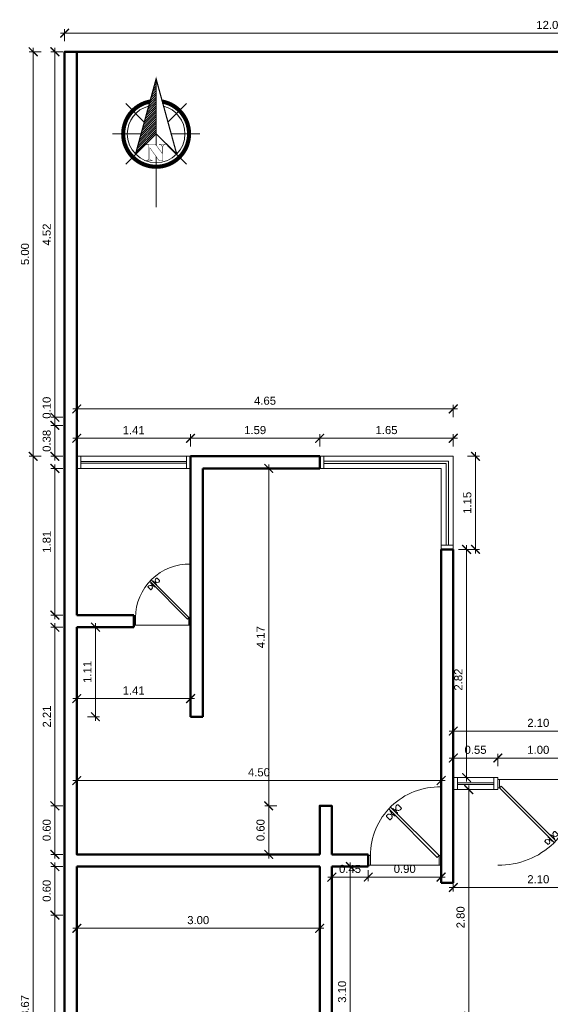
# Model space of a CAD drawing. Header units: metres. Extents: x -0.6 to 12.6, y -0.1 to 33.4.
# Tile 4 of 5: x -0.6 to 6, y 21.2 to 33.4. Entities that reach past the tile are written whole.
import ezdxf

# ---------------------------------------------------------------- set-up
doc = ezdxf.new("R2010")
doc.units = ezdxf.units.M
for name, color, linetype, lineweight in [('Cotas', 7, 'Continuous', 0), ('muro cortado', 7, 'Continuous', 50), ('puer', 7, 'Continuous', 5), ('ventanas', 7, 'Continuous', 9)]:
    doc.layers.add(name, color=color, linetype=linetype, lineweight=lineweight)
doc.styles.get("Standard").update_dxf_attribs({"font": 'arial.ttf'})
doc.dimstyles.new('Interior', dxfattribs={"dimtxt": 0.1, "dimasz": 0.108, "dimexe": 0.05, "dimexo": 0.06, "dimgap": 0.05, "dimtad": 1, "dimzin": 1, "dimdsep": 46, "dimtxsty": 'Standard', "dimblk": 'ARCHTICK', "dimcen": -0.09, "dimdle": 0.05, "dimclrd": 256, "dimclre": 256, "dimclrt": 256, "dimaunit": 1, "dimazin": 0, "dimtm": 1e-09, "dimtfac": 1, "dimtmove": 0, "dimatfit": 2, "dimldrblk": 'ARCHTICK', "dimfxl": 1, "dimfxlon": 1, "dimtolj": 1, "dimlwd": -1, "dimlwe": -1, "dimarcsym": 0})

# ---------------------------------------------------------------- blocks, each defined once
blk = doc.blocks.new('p9')
for p, q in [((0.61, -0.627), (0.619, -0.637)), ((0.573, -0.665), (0.582, -0.674))]:
    blk.add_line(p, q)
for points in [[(0, 0), (0.02, 0), (0.02, -0.093), (0, -0.093)], [(0.88, 0), (0.9, 0), (0.9, -0.093), (0.88, -0.093)]]:
    blk.add_lwpolyline(points, close=True)
for points in [[(0.02, 0), (0.88, 0)], [(0.628, -0.701), (0.02, -0.093), (0.038, -0.076), (0.646, -0.684)]]:
    blk.add_lwpolyline(points)
for points in [[(0.563, -0.636), (0.562, -0.637, 0.414214), (0.562, -0.645), (0.573, -0.655, -0.414214), (0.573, -0.665), (0.567, -0.671, -0.353366), (0.56, -0.672, 0.353366), (0.535, -0.674), (0.525, -0.684, 0.414214), (0.525, -0.693), (0.554, -0.721, 0.414214), (0.563, -0.721), (0.573, -0.712, 0.353366), (0.575, -0.687, -0.353366), (0.576, -0.68), (0.582, -0.674, -0.414214), (0.591, -0.674), (0.602, -0.685, 0.414214), (0.609, -0.685), (0.61, -0.684)], [(0.581, -0.619), (0.582, -0.618, -0.414214), (0.589, -0.618), (0.6, -0.628, 0.414214), (0.609, -0.628), (0.615, -0.622, 0.353366), (0.616, -0.616, -0.353366), (0.619, -0.591), (0.628, -0.581, -0.414214), (0.637, -0.581), (0.666, -0.609, -0.414214), (0.666, -0.619), (0.656, -0.628, -0.353366), (0.631, -0.631, 0.353366), (0.625, -0.632), (0.619, -0.638, 0.414214), (0.619, -0.647), (0.629, -0.657, -0.414214), (0.629, -0.665), (0.628, -0.666)]]:
    blk.add_lwpolyline(points, format="xyb")
blk.add_arc((0.02, -0.093), 0.86, 268.6934, 359.9895)
blk = doc.blocks.new('p7')
for p, q in [((-0.5602, -0.1797), (-0.5602, -0.193)), ((-0.5085, -0.1797), (-0.5085, -0.193))]:
    blk.add_line(p, q)
for points in [[(-0.495, 0.495), (-0.4808, 0.4808), (-0.5468, 0.4148), (-0.561, 0.429)], [(-0.0141, 0.0141), (0, 0), (-0.066, -0.066), (-0.0801, -0.0519)]]:
    blk.add_lwpolyline(points, close=True)
for points in [[(-0.4808, 0.4808), (-0.0141, 0.0141)], [(-0.5468, -0.2452), (-0.5468, 0.4148), (-0.5218, 0.4148), (-0.5218, -0.2447)]]:
    blk.add_lwpolyline(points)
for points in [[(-0.5468, -0.153), (-0.5482, -0.153, 0.414214), (-0.5535, -0.1584), (-0.5535, -0.173, -0.414214), (-0.5602, -0.1797), (-0.5687, -0.1797, -0.353366), (-0.5739, -0.1755, 0.353366), (-0.5935, -0.1597), (-0.6068, -0.1597, 0.414214), (-0.6135, -0.1664), (-0.6135, -0.2064, 0.414214), (-0.6068, -0.213), (-0.5935, -0.213, 0.353366), (-0.5739, -0.1972, -0.353366), (-0.5687, -0.193), (-0.5602, -0.193, -0.414214), (-0.5535, -0.1997), (-0.5535, -0.2144, 0.414214), (-0.5482, -0.2197), (-0.5468, -0.2197)], [(-0.5218, -0.153), (-0.5205, -0.153, -0.414214), (-0.5152, -0.1584), (-0.5152, -0.173, 0.414214), (-0.5085, -0.1797), (-0.4999, -0.1797, 0.353366), (-0.4947, -0.1755, -0.353366), (-0.4752, -0.1597), (-0.4618, -0.1597, -0.414214), (-0.4552, -0.1664), (-0.4552, -0.2064, -0.414214), (-0.4618, -0.213), (-0.4752, -0.213, -0.353366), (-0.4947, -0.1972, 0.353366), (-0.4999, -0.193), (-0.5085, -0.193, 0.414214), (-0.5152, -0.1997), (-0.5152, -0.2144, -0.414214), (-0.5205, -0.2197), (-0.5218, -0.2197)]]:
    blk.add_lwpolyline(points, format="xyb")
blk.add_arc((-0.547, 0.4153), 0.6605, 223.30748, 314.98233)
blk = doc.blocks.new('_ArchTick')
at = {"color": 0, "linetype": 'ByBlock', "const_width": 0.15}
blk.add_lwpolyline([(-0.5, -0.5), (0.5, 0.5)], dxfattribs=at)
blk = doc.blocks.new('*D294')
at = {"layer": 'Cotas', "transparency": 16777216}
for p, q in [((-0.02, 22.33), (-0.17, 22.33)), ((-0.12, 18.884), (-0.12, 22.38)), ((-0.02, 18.934), (-0.17, 18.934))]:
    blk.add_line(p, q, dxfattribs=at)
at = {"layer": 'Cotas', "transparency": 16777216, "xscale": 0.1079999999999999, "yscale": 0.1079999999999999, "zscale": 0.1079999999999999}
for p, rotation in [((-0.12, 22.33), 90), ((-0.12, 18.934), 270)]:
    blk.add_blockref('_ArchTick', p, dxfattribs=dict(at, rotation=rotation))
at = {"layer": 'Cotas', "transparency": 16777216, "insert": (-0.221, 20.632), "char_height": 0.1, "attachment_point": 5, "rotation": 90}
blk.add_mtext('\\A1;3.40', dxfattribs=at)
blk = doc.blocks.new('*D295')
at = {"layer": 'Cotas', "transparency": 16777216}
for p, q in [((-0.02, 22.93), (-0.17, 22.93)), ((-0.12, 22.28), (-0.12, 22.98)), ((-0.02, 22.33), (-0.17, 22.33))]:
    blk.add_line(p, q, dxfattribs=at)
at = {"layer": 'Cotas', "transparency": 16777216, "xscale": 0.1079999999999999, "yscale": 0.1079999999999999, "zscale": 0.1079999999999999}
for p, rotation in [((-0.12, 22.93), 90), ((-0.12, 22.33), 270)]:
    blk.add_blockref('_ArchTick', p, dxfattribs=dict(at, rotation=rotation))
at = {"layer": 'Cotas', "transparency": 16777216, "insert": (-0.221, 22.63), "char_height": 0.1, "attachment_point": 5, "rotation": 90}
blk.add_mtext('\\A1;0.60', dxfattribs=at)
blk = doc.blocks.new('*D296')
at = {"layer": 'Cotas', "transparency": 16777216}
for p, q in [((-0.02, 23.68), (-0.17, 23.68)), ((-0.12, 23.03), (-0.12, 23.73)), ((-0.02, 23.08), (-0.17, 23.08))]:
    blk.add_line(p, q, dxfattribs=at)
at = {"layer": 'Cotas', "transparency": 16777216, "xscale": 0.1079999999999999, "yscale": 0.1079999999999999, "zscale": 0.1079999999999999}
for p, rotation in [((-0.12, 23.68), 90), ((-0.12, 23.08), 270)]:
    blk.add_blockref('_ArchTick', p, dxfattribs=dict(at, rotation=rotation))
at = {"layer": 'Cotas', "transparency": 16777216, "insert": (-0.221, 23.38), "char_height": 0.1, "attachment_point": 5, "rotation": 90}
blk.add_mtext('\\A1;0.60', dxfattribs=at)
blk = doc.blocks.new('*D297')
at = {"layer": 'Cotas', "transparency": 16777216}
for p, q in [((-0.12, 23.63), (-0.12, 25.938)), ((-0.02, 25.888), (-0.17, 25.888)), ((-0.02, 23.68), (-0.17, 23.68))]:
    blk.add_line(p, q, dxfattribs=at)
at = {"layer": 'Cotas', "transparency": 16777216, "xscale": 0.1079999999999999, "yscale": 0.1079999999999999, "zscale": 0.1079999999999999}
for p, rotation in [((-0.12, 25.888), 90), ((-0.12, 23.68), 270)]:
    blk.add_blockref('_ArchTick', p, dxfattribs=dict(at, rotation=rotation))
at = {"layer": 'Cotas', "transparency": 16777216, "insert": (-0.22, 24.784), "char_height": 0.1, "attachment_point": 5, "rotation": 90}
blk.add_mtext('\\A1;2.21', dxfattribs=at)
blk = doc.blocks.new('*D298')
at = {"layer": 'Cotas', "transparency": 16777216}
for p, q in [((-0.12, 25.988), (-0.12, 27.9)), ((-0.02, 27.85), (-0.17, 27.85)), ((-0.02, 26.038), (-0.17, 26.038))]:
    blk.add_line(p, q, dxfattribs=at)
at = {"layer": 'Cotas', "transparency": 16777216, "xscale": 0.1079999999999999, "yscale": 0.1079999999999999, "zscale": 0.1079999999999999}
for p, rotation in [((-0.12, 27.85), 90), ((-0.12, 26.038), 270)]:
    blk.add_blockref('_ArchTick', p, dxfattribs=dict(at, rotation=rotation))
at = {"layer": 'Cotas', "transparency": 16777216, "insert": (-0.221, 26.944), "char_height": 0.1, "attachment_point": 5, "rotation": 90}
blk.add_mtext('\\A1;1.81', dxfattribs=at)
blk = doc.blocks.new('*D299')
at = {"layer": 'Cotas', "transparency": 16777216}
for p, q in [((-0.02, 28.383), (-0.17, 28.383)), ((-0.12, 27.95), (-0.12, 28.433)), ((-0.02, 28), (-0.17, 28))]:
    blk.add_line(p, q, dxfattribs=at)
at = {"layer": 'Cotas', "transparency": 16777216, "xscale": 0.1079999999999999, "yscale": 0.1079999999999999, "zscale": 0.1079999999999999}
for p, rotation in [((-0.12, 28.383), 90), ((-0.12, 28), 270)]:
    blk.add_blockref('_ArchTick', p, dxfattribs=dict(at, rotation=rotation))
at = {"layer": 'Cotas', "transparency": 16777216, "insert": (-0.221, 28.191), "char_height": 0.1, "attachment_point": 5, "rotation": 90}
blk.add_mtext('\\A1;0.38', dxfattribs=at)
blk = doc.blocks.new('*D300')
at = {"layer": 'Cotas', "transparency": 16777216}
for p, q in [((-0.02, 28.483), (-0.17, 28.483)), ((-0.12, 28.333), (-0.12, 28.533)), ((-0.02, 28.383), (-0.17, 28.383))]:
    blk.add_line(p, q, dxfattribs=at)
at = {"layer": 'Cotas', "transparency": 16777216, "xscale": 0.1079999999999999, "yscale": 0.1079999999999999, "zscale": 0.1079999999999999}
for p, rotation in [((-0.12, 28.483), 90), ((-0.12, 28.383), 270)]:
    blk.add_blockref('_ArchTick', p, dxfattribs=dict(at, rotation=rotation))
at = {"layer": 'Cotas', "transparency": 16777216, "insert": (-0.221, 28.601), "char_height": 0.1, "attachment_point": 5, "rotation": 90}
blk.add_mtext('\\A1;0.10', dxfattribs=at)
blk = doc.blocks.new('*D301')
at = {"layer": 'Cotas', "transparency": 16777216}
for p, q in [((-0.02, 33), (-0.17, 33)), ((-0.12, 28.433), (-0.12, 33.05)), ((-0.02, 28.483), (-0.17, 28.483))]:
    blk.add_line(p, q, dxfattribs=at)
at = {"layer": 'Cotas', "transparency": 16777216, "xscale": 0.1079999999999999, "yscale": 0.1079999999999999, "zscale": 0.1079999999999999}
for p, rotation in [((-0.12, 33), 90), ((-0.12, 28.483), 270)]:
    blk.add_blockref('_ArchTick', p, dxfattribs=dict(at, rotation=rotation))
at = {"layer": 'Cotas', "transparency": 16777216, "insert": (-0.221, 30.741), "char_height": 0.1, "attachment_point": 5, "rotation": 90}
blk.add_mtext('\\A1;4.52', dxfattribs=at)
blk = doc.blocks.new('*D309')
at = {"layer": 'Cotas', "transparency": 16777216}
for p, q in [((5.091, 23.88), (4.941, 23.88)), ((4.991, 21.03), (4.991, 23.93)), ((5.091, 21.08), (4.941, 21.08))]:
    blk.add_line(p, q, dxfattribs=at)
at = {"layer": 'Cotas', "transparency": 16777216, "xscale": 0.1079999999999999, "yscale": 0.1079999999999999, "zscale": 0.1079999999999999}
for p, rotation in [((4.991, 23.88), 90), ((4.991, 21.08), 270)]:
    blk.add_blockref('_ArchTick', p, dxfattribs=dict(at, rotation=rotation))
at = {"layer": 'Cotas', "transparency": 16777216, "insert": (4.89, 22.302), "char_height": 0.1, "attachment_point": 5, "rotation": 90}
blk.add_mtext('\\A1;2.80', dxfattribs=at)
blk = doc.blocks.new('*D336')
at = {"layer": 'Cotas', "transparency": 16777216}
for p, q in [((3.428, 22.93), (3.578, 22.93)), ((3.528, 19.784), (3.528, 22.98)), ((3.428, 19.834), (3.578, 19.834))]:
    blk.add_line(p, q, dxfattribs=at)
at = {"layer": 'Cotas', "transparency": 16777216, "xscale": 0.1079999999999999, "yscale": 0.1079999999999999, "zscale": 0.1079999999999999}
for p, rotation in [((3.528, 22.93), 90), ((3.528, 19.834), 270)]:
    blk.add_blockref('_ArchTick', p, dxfattribs=dict(at, rotation=rotation))
at = {"layer": 'Cotas', "transparency": 16777216, "insert": (3.427, 21.382), "char_height": 0.1, "attachment_point": 5, "rotation": 90}
blk.add_mtext('\\A1;3.10', dxfattribs=at)
blk = doc.blocks.new('*D337')
at = {"layer": 'Cotas', "transparency": 16777216}
for p, q in [((0.1, 22.166), (3.2, 22.166)), ((0.15, 22.166), (0.15, 22.216)), ((3.15, 22.166), (3.15, 22.216))]:
    blk.add_line(p, q, dxfattribs=at)
at = {"layer": 'Cotas', "transparency": 16777216, "xscale": 0.1079999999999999, "yscale": 0.1079999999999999, "zscale": 0.1079999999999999, "rotation": 180}
blk.add_blockref('_ArchTick', (0.15, 22.166), dxfattribs=at)
at = {"layer": 'Cotas', "transparency": 16777216, "xscale": 0.1079999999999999, "yscale": 0.1079999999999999, "zscale": 0.1079999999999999}
blk.add_blockref('_ArchTick', (3.15, 22.166), dxfattribs=at)
at = {"layer": 'Cotas', "transparency": 16777216, "insert": (1.65, 22.267), "char_height": 0.1, "attachment_point": 5}
blk.add_mtext('\\A1;3.00', dxfattribs=at)
blk = doc.blocks.new('*D338')
at = {"layer": 'Cotas', "transparency": 16777216}
for p, q in [((0.1, 23.993), (4.7, 23.993)), ((0.15, 23.993), (0.15, 23.943)), ((4.65, 23.993), (4.65, 23.943))]:
    blk.add_line(p, q, dxfattribs=at)
at = {"layer": 'Cotas', "transparency": 16777216, "xscale": 0.1079999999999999, "yscale": 0.1079999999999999, "zscale": 0.1079999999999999, "rotation": 180}
blk.add_blockref('_ArchTick', (0.15, 23.993), dxfattribs=at)
at = {"layer": 'Cotas', "transparency": 16777216, "xscale": 0.1079999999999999, "yscale": 0.1079999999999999, "zscale": 0.1079999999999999}
blk.add_blockref('_ArchTick', (4.65, 23.993), dxfattribs=at)
at = {"layer": 'Cotas', "transparency": 16777216, "insert": (2.4, 24.094), "char_height": 0.1, "attachment_point": 5}
blk.add_mtext('\\A1;4.50', dxfattribs=at)
blk = doc.blocks.new('*D339')
at = {"layer": 'Cotas', "transparency": 16777216}
for p, q in [((2.521, 23.63), (2.521, 27.9)), ((2.621, 27.85), (2.471, 27.85)), ((2.621, 23.68), (2.471, 23.68))]:
    blk.add_line(p, q, dxfattribs=at)
at = {"layer": 'Cotas', "transparency": 16777216, "xscale": 0.1079999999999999, "yscale": 0.1079999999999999, "zscale": 0.1079999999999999}
for p, rotation in [((2.521, 27.85), 90), ((2.521, 23.68), 270)]:
    blk.add_blockref('_ArchTick', p, dxfattribs=dict(at, rotation=rotation))
at = {"layer": 'Cotas', "transparency": 16777216, "insert": (2.421, 25.765), "char_height": 0.1, "attachment_point": 5, "rotation": 90}
blk.add_mtext('\\A1;4.17', dxfattribs=at)
blk = doc.blocks.new('*D340')
at = {"layer": 'Cotas', "transparency": 16777216}
for p, q in [((2.521, 23.68), (2.471, 23.68)), ((2.521, 23.03), (2.521, 23.73)), ((2.521, 23.08), (2.471, 23.08))]:
    blk.add_line(p, q, dxfattribs=at)
at = {"layer": 'Cotas', "transparency": 16777216, "xscale": 0.1079999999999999, "yscale": 0.1079999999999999, "zscale": 0.1079999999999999}
for p, rotation in [((2.521, 23.68), 90), ((2.521, 23.08), 270)]:
    blk.add_blockref('_ArchTick', p, dxfattribs=dict(at, rotation=rotation))
at = {"layer": 'Cotas', "transparency": 16777216, "insert": (2.42, 23.38), "char_height": 0.1, "attachment_point": 5, "rotation": 90}
blk.add_mtext('\\A1;0.60', dxfattribs=at)
blk = doc.blocks.new('*D341')
at = {"layer": 'Cotas', "transparency": 16777216}
for p, q in [((0.1, 25.006), (1.605, 25.006)), ((0.15, 25.006), (0.15, 24.956)), ((1.555, 25.006), (1.555, 24.956))]:
    blk.add_line(p, q, dxfattribs=at)
at = {"layer": 'Cotas', "transparency": 16777216, "xscale": 0.1079999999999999, "yscale": 0.1079999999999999, "zscale": 0.1079999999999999, "rotation": 180}
blk.add_blockref('_ArchTick', (0.15, 25.006), dxfattribs=at)
at = {"layer": 'Cotas', "transparency": 16777216, "xscale": 0.1079999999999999, "yscale": 0.1079999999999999, "zscale": 0.1079999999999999}
blk.add_blockref('_ArchTick', (1.555, 25.006), dxfattribs=at)
at = {"layer": 'Cotas', "transparency": 16777216, "insert": (0.853, 25.106), "char_height": 0.1, "attachment_point": 5}
blk.add_mtext('\\A1;1.41', dxfattribs=at)
blk = doc.blocks.new('*D342')
at = {"layer": 'Cotas', "transparency": 16777216}
for p, q in [((0.381, 25.938), (0.381, 24.731)), ((0.281, 25.888), (0.431, 25.888)), ((0.281, 24.781), (0.431, 24.781))]:
    blk.add_line(p, q, dxfattribs=at)
at = {"layer": 'Cotas', "transparency": 16777216, "xscale": 0.1079999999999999, "yscale": 0.1079999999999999, "zscale": 0.1079999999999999}
for p, rotation in [((0.381, 25.888), 90), ((0.381, 24.781), 270)]:
    blk.add_blockref('_ArchTick', p, dxfattribs=dict(at, rotation=rotation))
at = {"layer": 'Cotas', "transparency": 16777216, "insert": (0.281, 25.335), "char_height": 0.1, "attachment_point": 5, "rotation": 90}
blk.add_mtext('\\A1;1.11', dxfattribs=at)
blk = doc.blocks.new('*D343')
at = {"layer": 'Cotas', "transparency": 16777216}
for p, q in [((0.15, 28.123), (0.15, 28.273)), ((1.555, 28.123), (1.555, 28.273)), ((0.1, 28.223), (1.605, 28.223))]:
    blk.add_line(p, q, dxfattribs=at)
at = {"layer": 'Cotas', "transparency": 16777216, "xscale": 0.1079999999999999, "yscale": 0.1079999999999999, "zscale": 0.1079999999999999, "rotation": 180}
blk.add_blockref('_ArchTick', (0.15, 28.223), dxfattribs=at)
at = {"layer": 'Cotas', "transparency": 16777216, "xscale": 0.1079999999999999, "yscale": 0.1079999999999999, "zscale": 0.1079999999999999}
blk.add_blockref('_ArchTick', (1.555, 28.223), dxfattribs=at)
at = {"layer": 'Cotas', "transparency": 16777216, "insert": (0.853, 28.323), "char_height": 0.1, "attachment_point": 5}
blk.add_mtext('\\A1;1.41', dxfattribs=at)
blk = doc.blocks.new('*D344')
at = {"layer": 'Cotas', "transparency": 16777216}
for p, q in [((1.555, 28.123), (1.555, 28.273)), ((3.15, 28.123), (3.15, 28.273)), ((1.505, 28.223), (3.2, 28.223))]:
    blk.add_line(p, q, dxfattribs=at)
at = {"layer": 'Cotas', "transparency": 16777216, "xscale": 0.1079999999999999, "yscale": 0.1079999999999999, "zscale": 0.1079999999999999, "rotation": 180}
blk.add_blockref('_ArchTick', (1.555, 28.223), dxfattribs=at)
at = {"layer": 'Cotas', "transparency": 16777216, "xscale": 0.1079999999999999, "yscale": 0.1079999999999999, "zscale": 0.1079999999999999}
blk.add_blockref('_ArchTick', (3.15, 28.223), dxfattribs=at)
at = {"layer": 'Cotas', "transparency": 16777216, "insert": (2.353, 28.324), "char_height": 0.1, "attachment_point": 5}
blk.add_mtext('\\A1;1.59', dxfattribs=at)
blk = doc.blocks.new('*D345')
at = {"layer": 'Cotas', "transparency": 16777216}
for p, q in [((3.15, 28.123), (3.15, 28.273)), ((4.8, 28.123), (4.8, 28.273)), ((3.1, 28.223), (4.85, 28.223))]:
    blk.add_line(p, q, dxfattribs=at)
at = {"layer": 'Cotas', "transparency": 16777216, "xscale": 0.1079999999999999, "yscale": 0.1079999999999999, "zscale": 0.1079999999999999, "rotation": 180}
blk.add_blockref('_ArchTick', (3.15, 28.223), dxfattribs=at)
at = {"layer": 'Cotas', "transparency": 16777216, "xscale": 0.1079999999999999, "yscale": 0.1079999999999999, "zscale": 0.1079999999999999}
blk.add_blockref('_ArchTick', (4.8, 28.223), dxfattribs=at)
at = {"layer": 'Cotas', "transparency": 16777216, "insert": (3.975, 28.324), "char_height": 0.1, "attachment_point": 5}
blk.add_mtext('\\A1;1.65', dxfattribs=at)
blk = doc.blocks.new('*D346')
at = {"layer": 'Cotas', "transparency": 16777216}
for p, q in [((4.75, 24.271), (5.4, 24.271)), ((4.8, 24.171), (4.8, 24.321)), ((5.35, 24.171), (5.35, 24.321))]:
    blk.add_line(p, q, dxfattribs=at)
at = {"layer": 'Cotas', "transparency": 16777216, "xscale": 0.1079999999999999, "yscale": 0.1079999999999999, "zscale": 0.1079999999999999, "rotation": 180}
blk.add_blockref('_ArchTick', (4.8, 24.271), dxfattribs=at)
at = {"layer": 'Cotas', "transparency": 16777216, "xscale": 0.1079999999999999, "yscale": 0.1079999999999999, "zscale": 0.1079999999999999}
blk.add_blockref('_ArchTick', (5.35, 24.271), dxfattribs=at)
at = {"layer": 'Cotas', "transparency": 16777216, "insert": (5.075, 24.372), "char_height": 0.1, "attachment_point": 5}
blk.add_mtext('\\A1;0.55', dxfattribs=at)
blk = doc.blocks.new('*D347')
at = {"layer": 'Cotas', "transparency": 16777216}
for p, q in [((5.3, 24.271), (6.4, 24.271)), ((5.35, 24.171), (5.35, 24.321)), ((6.35, 24.171), (6.35, 24.321))]:
    blk.add_line(p, q, dxfattribs=at)
at = {"layer": 'Cotas', "transparency": 16777216, "xscale": 0.1079999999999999, "yscale": 0.1079999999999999, "zscale": 0.1079999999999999, "rotation": 180}
blk.add_blockref('_ArchTick', (5.35, 24.271), dxfattribs=at)
at = {"layer": 'Cotas', "transparency": 16777216, "xscale": 0.1079999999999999, "yscale": 0.1079999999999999, "zscale": 0.1079999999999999}
blk.add_blockref('_ArchTick', (6.35, 24.271), dxfattribs=at)
at = {"layer": 'Cotas', "transparency": 16777216, "insert": (5.85, 24.372), "char_height": 0.1, "attachment_point": 5}
blk.add_mtext('\\A1;1.00', dxfattribs=at)
blk = doc.blocks.new('*D349')
at = {"layer": 'Cotas', "transparency": 16777216}
for p, q in [((4.75, 24.604), (6.95, 24.604)), ((4.8, 24.604), (4.8, 24.554)), ((6.9, 24.604), (6.9, 24.554))]:
    blk.add_line(p, q, dxfattribs=at)
at = {"layer": 'Cotas', "transparency": 16777216, "xscale": 0.1079999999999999, "yscale": 0.1079999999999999, "zscale": 0.1079999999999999, "rotation": 180}
blk.add_blockref('_ArchTick', (4.8, 24.604), dxfattribs=at)
at = {"layer": 'Cotas', "transparency": 16777216, "xscale": 0.1079999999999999, "yscale": 0.1079999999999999, "zscale": 0.1079999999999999}
blk.add_blockref('_ArchTick', (6.9, 24.604), dxfattribs=at)
at = {"layer": 'Cotas', "transparency": 16777216, "insert": (5.85, 24.705), "char_height": 0.1, "attachment_point": 5}
blk.add_mtext('\\A1;2.10', dxfattribs=at)
blk = doc.blocks.new('*D360')
at = {"layer": 'Cotas', "transparency": 16777216}
for p, q in [((0.15, 28.486), (0.15, 28.636)), ((4.8, 28.486), (4.8, 28.636)), ((4.85, 28.586), (0.1, 28.586))]:
    blk.add_line(p, q, dxfattribs=at)
at = {"layer": 'Cotas', "transparency": 16777216, "xscale": 0.1079999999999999, "yscale": 0.1079999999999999, "zscale": 0.1079999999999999, "rotation": 180}
blk.add_blockref('_ArchTick', (0.15, 28.586), dxfattribs=at)
at = {"layer": 'Cotas', "transparency": 16777216, "xscale": 0.1079999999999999, "yscale": 0.1079999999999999, "zscale": 0.1079999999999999}
blk.add_blockref('_ArchTick', (4.8, 28.586), dxfattribs=at)
at = {"layer": 'Cotas', "transparency": 16777216, "insert": (2.475, 28.687), "char_height": 0.1, "attachment_point": 5}
blk.add_mtext('\\A1;4.65', dxfattribs=at)
blk = doc.blocks.new('*D371')
at = {"layer": 'Cotas', "transparency": 16777216}
for p, q in [((-0.288, 28), (-0.438, 28)), ((-0.388, 14.284), (-0.388, 28.05)), ((-0.288, 14.334), (-0.438, 14.334))]:
    blk.add_line(p, q, dxfattribs=at)
at = {"layer": 'Cotas', "transparency": 16777216, "xscale": 0.1079999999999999, "yscale": 0.1079999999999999, "zscale": 0.1079999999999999}
for p, rotation in [((-0.388, 28), 90), ((-0.388, 14.334), 270)]:
    blk.add_blockref('_ArchTick', p, dxfattribs=dict(at, rotation=rotation))
at = {"layer": 'Cotas', "transparency": 16777216, "insert": (-0.489, 21.167), "char_height": 0.1, "attachment_point": 5, "rotation": 90}
blk.add_mtext('\\A1;13.67', dxfattribs=at)
blk = doc.blocks.new('*D372')
at = {"layer": 'Cotas', "transparency": 16777216}
for p, q in [((-0.288, 33), (-0.438, 33)), ((-0.388, 27.95), (-0.388, 33.05)), ((-0.288, 28), (-0.438, 28))]:
    blk.add_line(p, q, dxfattribs=at)
at = {"layer": 'Cotas', "transparency": 16777216, "xscale": 0.1079999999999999, "yscale": 0.1079999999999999, "zscale": 0.1079999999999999}
for p, rotation in [((-0.388, 33), 90), ((-0.388, 28), 270)]:
    blk.add_blockref('_ArchTick', p, dxfattribs=dict(at, rotation=rotation))
at = {"layer": 'Cotas', "transparency": 16777216, "insert": (-0.489, 30.5), "char_height": 0.1, "attachment_point": 5, "rotation": 90}
blk.add_mtext('\\A1;5.00', dxfattribs=at)
blk = doc.blocks.new('*D373')
at = {"layer": 'Cotas', "transparency": 16777216}
for p, q in [((4.964, 23.98), (4.964, 26.9)), ((4.864, 26.85), (5.014, 26.85)), ((4.864, 24.03), (5.014, 24.03))]:
    blk.add_line(p, q, dxfattribs=at)
at = {"layer": 'Cotas', "transparency": 16777216, "xscale": 0.1079999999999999, "yscale": 0.1079999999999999, "zscale": 0.1079999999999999}
for p, rotation in [((4.964, 26.85), 90), ((4.964, 24.03), 270)]:
    blk.add_blockref('_ArchTick', p, dxfattribs=dict(at, rotation=rotation))
at = {"layer": 'Cotas', "transparency": 16777216, "insert": (4.863, 25.24), "char_height": 0.1, "attachment_point": 5, "rotation": 90}
blk.add_mtext('\\A1;2.82', dxfattribs=at)
blk = doc.blocks.new('*D374')
at = {"layer": 'Cotas', "transparency": 16777216}
for p, q in [((4.975, 28), (5.125, 28)), ((5.075, 26.8), (5.075, 28.05)), ((4.975, 26.85), (5.125, 26.85))]:
    blk.add_line(p, q, dxfattribs=at)
at = {"layer": 'Cotas', "transparency": 16777216, "xscale": 0.1079999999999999, "yscale": 0.1079999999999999, "zscale": 0.1079999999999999}
for p, rotation in [((5.075, 28), 90), ((5.075, 26.85), 270)]:
    blk.add_blockref('_ArchTick', p, dxfattribs=dict(at, rotation=rotation))
at = {"layer": 'Cotas', "transparency": 16777216, "insert": (4.974, 27.425), "char_height": 0.1, "attachment_point": 5, "rotation": 90}
blk.add_mtext('\\A1;1.15', dxfattribs=at)
blk = doc.blocks.new('*D380')
at = {"layer": 'Cotas', "transparency": 16777216}
for p, q in [((4.8, 22.77), (4.8, 22.621)), ((4.75, 22.671), (6.95, 22.671)), ((6.9, 22.571), (6.9, 22.721))]:
    blk.add_line(p, q, dxfattribs=at)
at = {"layer": 'Cotas', "transparency": 16777216, "xscale": 0.1079999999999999, "yscale": 0.1079999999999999, "zscale": 0.1079999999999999, "rotation": 180}
blk.add_blockref('_ArchTick', (4.8, 22.671), dxfattribs=at)
at = {"layer": 'Cotas', "transparency": 16777216, "xscale": 0.1079999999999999, "yscale": 0.1079999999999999, "zscale": 0.1079999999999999}
blk.add_blockref('_ArchTick', (6.9, 22.671), dxfattribs=at)
at = {"layer": 'Cotas', "transparency": 16777216, "insert": (5.85, 22.772), "char_height": 0.1, "attachment_point": 5}
blk.add_mtext('\\A1;2.10', dxfattribs=at)
blk = doc.blocks.new('*D381')
at = {"layer": 'Cotas', "transparency": 16777216}
for p, q in [((3.75, 22.885), (3.75, 22.749)), ((4.65, 22.885), (4.65, 22.749)), ((4.7, 22.799), (3.7, 22.799))]:
    blk.add_line(p, q, dxfattribs=at)
at = {"layer": 'Cotas', "transparency": 16777216, "xscale": 0.1079999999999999, "yscale": 0.1079999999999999, "zscale": 0.1079999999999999, "rotation": 180}
blk.add_blockref('_ArchTick', (3.75, 22.799), dxfattribs=at)
at = {"layer": 'Cotas', "transparency": 16777216, "xscale": 0.1079999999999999, "yscale": 0.1079999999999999, "zscale": 0.1079999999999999}
blk.add_blockref('_ArchTick', (4.65, 22.799), dxfattribs=at)
at = {"layer": 'Cotas', "transparency": 16777216, "insert": (4.2, 22.9), "char_height": 0.1, "attachment_point": 5}
blk.add_mtext('\\A1;0.90', dxfattribs=at)
blk = doc.blocks.new('*D382')
at = {"layer": 'Cotas', "transparency": 16777216}
for p, q in [((3.75, 22.885), (3.75, 22.749)), ((3.8, 22.799), (3.25, 22.799)), ((3.3, 22.87), (3.3, 22.749))]:
    blk.add_line(p, q, dxfattribs=at)
at = {"layer": 'Cotas', "transparency": 16777216, "xscale": 0.1079999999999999, "yscale": 0.1079999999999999, "zscale": 0.1079999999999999, "rotation": 180}
blk.add_blockref('_ArchTick', (3.3, 22.799), dxfattribs=at)
at = {"layer": 'Cotas', "transparency": 16777216, "xscale": 0.1079999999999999, "yscale": 0.1079999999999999, "zscale": 0.1079999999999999}
blk.add_blockref('_ArchTick', (3.75, 22.799), dxfattribs=at)
at = {"layer": 'Cotas', "transparency": 16777216, "insert": (3.525, 22.9), "char_height": 0.1, "attachment_point": 5}
blk.add_mtext('\\A1;0.45', dxfattribs=at)
blk = doc.blocks.new('*D385')
at = {"layer": 'Cotas', "transparency": 16777216}
for p, q in [((-0.05, 33.23), (12.05, 33.23)), ((0, 33.13), (0, 33.28)), ((12, 33.13), (12, 33.28))]:
    blk.add_line(p, q, dxfattribs=at)
at = {"layer": 'Cotas', "transparency": 16777216, "xscale": 0.1079999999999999, "yscale": 0.1079999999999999, "zscale": 0.1079999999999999, "rotation": 180}
blk.add_blockref('_ArchTick', (0, 33.23), dxfattribs=at)
at = {"layer": 'Cotas', "transparency": 16777216, "xscale": 0.1079999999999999, "yscale": 0.1079999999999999, "zscale": 0.1079999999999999}
blk.add_blockref('_ArchTick', (12, 33.23), dxfattribs=at)
at = {"layer": 'Cotas', "transparency": 16777216, "insert": (6, 33.331), "char_height": 0.1, "attachment_point": 5}
blk.add_mtext('\\A1;12.00', dxfattribs=at)
blk = doc.blocks.new('*X2')
at = {"color": 0}
for p, q in [((147.35, -409.49), (147.62, -409.23)), ((147.55, -408.76), (147.62, -408.7)), ((146.55, -412.41), (147.62, -411.35)), ((146.75, -411.68), (147.62, -410.82)), ((146.95, -410.95), (147.62, -410.29)), ((147.15, -410.22), (147.62, -409.76)), ((145.56, -416.06), (147.62, -414)), ((145.76, -415.33), (147.62, -413.47)), ((145.96, -414.6), (147.62, -412.94)), ((146.16, -413.87), (147.62, -412.41)), ((146.36, -413.14), (147.62, -411.88)), ((144.76, -418.98), (147.62, -416.12)), ((144.96, -418.25), (147.62, -415.59)), ((145.16, -417.52), (147.62, -415.06)), ((145.36, -416.79), (147.62, -414.53)), ((143.76, -422.63), (147.62, -418.77)), ((143.96, -421.9), (147.62, -418.24)), ((144.16, -421.17), (147.62, -417.71)), ((144.36, -420.44), (147.62, -417.18)), ((144.56, -419.71), (147.62, -416.65)), ((142.96, -425.55), (147.62, -420.89)), ((143.16, -424.82), (147.62, -420.36)), ((143.36, -424.09), (147.62, -419.83)), ((143.56, -423.36), (147.62, -419.3)), ((142.76, -426.28), (147.62, -421.42))]:
    blk.add_line(p, q, dxfattribs=at)
blk = doc.blocks.new('A$C3E672BB7')
at = {"layer": 'Cotas'}
for p, q in [((0, 3.12), (0, 1.511)), ((-0.287, 2.07), (-0.737, 2.519)), ((0.287, 2.07), (0.737, 2.519)), ((-0.366, 1.783), (-1.062, 1.783)), ((0.366, 1.783), (1.062, 1.783)), ((-0.287, 1.495), (-0.737, 1.046)), ((0.287, 1.495), (0.737, 1.046)), ((0, 1.233), (0, 0))]:
    blk.add_line(p, q, dxfattribs=at)
for points, const_width in [([(-0.501, 1.287), (0, 3.12), (0.5, 1.293), (0, 1.783), (-0.501, 1.287)], 0.03), ([(-0.155, 1.189), (-0.155, 1.183), (-0.154, 1.176), (-0.153, 1.17), (-0.152, 1.165), (-0.151, 1.161), (-0.149, 1.157), (-0.147, 1.154), (-0.145, 1.152), (-0.142, 1.151), (-0.139, 1.15), (-0.134, 1.148), (-0.129, 1.147), (-0.123, 1.146), (-0.116, 1.145), (-0.108, 1.144), (-0.1, 1.144), (-0.1, 1.129), (-0.234, 1.129), (-0.234, 1.144), (-0.23, 1.144), (-0.223, 1.144), (-0.216, 1.145), (-0.209, 1.146), (-0.204, 1.147), (-0.199, 1.148), (-0.195, 1.15), (-0.191, 1.151), (-0.188, 1.152), (-0.186, 1.154), (-0.183, 1.157), (-0.181, 1.161), (-0.18, 1.165), (-0.178, 1.17), (-0.177, 1.175), (-0.176, 1.182), (-0.176, 1.188), (-0.176, 1.516), (-0.234, 1.516), (-0.234, 1.532), (-0.016, 1.532), (0.144, 1.312), (0.144, 1.469), (0.144, 1.476), (0.143, 1.482), (0.142, 1.488), (0.141, 1.493), (0.14, 1.498), (0.138, 1.502), (0.136, 1.504), (0.134, 1.506), (0.131, 1.509), (0.127, 1.511), (0.122, 1.512), (0.117, 1.514), (0.111, 1.515), (0.104, 1.516), (0.097, 1.516), (0.089, 1.516), (0.087, 1.516), (0.087, 1.532), (0.221, 1.532), (0.221, 1.516), (0.217, 1.516), (0.209, 1.516), (0.203, 1.516), (0.197, 1.515), (0.191, 1.514), (0.186, 1.513), (0.182, 1.511), (0.178, 1.51), (0.176, 1.508), (0.174, 1.505), (0.172, 1.502), (0.17, 1.498), (0.168, 1.494), (0.167, 1.489), (0.166, 1.482), (0.166, 1.476), (0.166, 1.469), (0.166, 1.129), (0.075, 1.129), (-0.155, 1.449), (-0.155, 1.189), (-0.155, 1.189)], 0.01)]:
    blk.add_lwpolyline(points, dxfattribs=dict(at, const_width=const_width))
at = {"layer": 'Cotas', "const_width": 0.1}
for points in [[(-0.8, 1.783, 1), (0.8, 1.783, 0.359415), (0.152, 2.568, 1)], [(-0.152, 2.568, 0.359415), (-0.8, 1.783, 1)]]:
    blk.add_lwpolyline(points, format="xyb", dxfattribs=at)
at = {"layer": 'Cotas'}
for start, end in [(105.027, 180), (0, 74.973), (180, 0)]:
    blk.add_arc((0, 1.783), 0.7, start, end, dxfattribs=at)
at = {"layer": 'Cotas', "xscale": 0.1000000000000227, "yscale": 0.1000000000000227, "zscale": 0.1000000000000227}
blk.add_blockref('*X2', (-14.762, 43.972), dxfattribs=at)

msp = doc.modelspace()

# ---------------------------------------------------------------- linework, layer by layer
at = {"layer": 'muro cortado'}
msp.add_lwpolyline([(0, 0), (12, 0), (12, 33), (0, 33)], close=True, dxfattribs=at)
for points in [[(0.15, 33), (0.15, 28)], [(0.15, 27.85), (0.15, 28)], [(3.15, 28), (1.555, 28)], [(1.555, 28), (1.555, 24.781)], [(3.15, 27.85), (3.15, 28)], [(0.15, 27.85), (0.15, 26.038)], [(0.15, 27.85), (0.15, 26.038)], [(3.15, 27.85), (1.705, 27.85)], [(1.705, 27.85), (1.705, 24.781)], [(4.65, 23.08), (4.65, 26.85)], [(4.65, 26.85), (4.8, 26.85)], [(4.8, 22.93), (4.8, 26.85)], [(0.15, 26.038), (0.855, 26.038)], [(0.855, 25.888), (0.855, 26.038)], [(0.15, 25.888), (0.15, 23.08)], [(0.15, 25.888), (0.15, 23.08), (3.15, 23.08)], [(0.15, 25.888), (0.855, 25.888)], [(1.555, 24.781), (1.705, 24.781)], [(3.3, 23.08), (3.3, 23.68), (3.15, 23.68), (3.15, 23.08)], [(3.3, 23.08), (3.75, 23.08)], [(3.75, 22.93), (3.75, 23.08)], [(4.65, 22.93), (4.65, 23.08)], [(0.15, 22.93), (0.15, 18.934)], [(0.15, 22.93), (3.15, 22.93)], [(3.15, 22.93), (3.15, 19.834)], [(3.3, 22.93), (3.75, 22.93)], [(3.3, 22.93), (3.3, 19.834)], [(4.65, 22.93), (4.65, 22.73)], [(4.8, 22.93), (4.8, 22.73)], [(4.65, 22.73), (4.8, 22.73)]]:
    msp.add_lwpolyline(points, dxfattribs=at)
at = {"layer": 'ventanas'}
for points in [[(0.15, 28), (0.2, 28), (0.2, 27.85), (0.15, 27.85)], [(1.505, 27.85), (0.2, 27.85), (0.2, 28), (1.505, 28)], [(1.555, 28), (1.505, 28), (1.505, 27.85), (1.555, 27.85)], [(3.2, 28), (3.15, 28), (3.15, 27.85), (3.2, 27.85)], [(1.505, 27.935), (0.2, 27.935), (0.2, 27.915), (1.505, 27.915)], [(4.65, 26.9), (4.65, 26.85), (4.8, 26.85), (4.8, 26.9)], [(4.8, 24.03), (4.85, 24.03), (4.85, 23.88), (4.8, 23.88)], [(5.3, 23.88), (4.85, 23.88), (4.85, 24.03), (5.3, 24.03)], [(5.35, 24.03), (5.3, 24.03), (5.3, 23.88), (5.35, 23.88)], [(5.3, 23.965), (4.85, 23.965), (4.85, 23.945), (5.3, 23.945)]]:
    msp.add_lwpolyline(points, close=True, dxfattribs=at)
for points in [[(3.15, 28), (4.8, 28), (4.8, 26.85)], [(3.2, 27.94), (4.74, 27.94), (4.74, 26.9)], [(3.2, 27.91), (4.71, 27.91), (4.71, 26.9)], [(3.15, 27.85), (4.65, 27.85), (4.65, 26.85)]]:
    msp.add_lwpolyline(points, dxfattribs=at)

# ---------------------------------------------------------------- block references
at = {"layer": 'Cotas', "xscale": 0.5084848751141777, "yscale": 0.5084848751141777, "zscale": 0.5084848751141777}
msp.add_blockref('A$C3E672BB7', (1.13, 31.079), dxfattribs=at)
at = {"layer": 'puer', "rotation": 224.9999999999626}
msp.add_blockref('p7', (0.855, 25.913), dxfattribs=at)
at = {"layer": 'puer', "xscale": 1.285714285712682, "yscale": 1.285714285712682, "zscale": 1.285714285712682, "rotation": 224.9999999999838}
msp.add_blockref('p7', (3.75, 22.945), dxfattribs=at)
at = {"layer": 'puer', "xscale": 1.111111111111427, "yscale": 1.111111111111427, "zscale": 1.111111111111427}
msp.add_blockref('p9', (5.35, 24.007), dxfattribs=at)

# ---------------------------------------------------------------- dimensions: what is measured, and where the dimension line sits
at = {"layer": 'Cotas', "color": 9}
dim = msp.add_linear_dim(base=(12, 33.23), p1=(0, 33), p2=(12, 33), dimstyle='Interior', override={"dimfxl": 0.1}, dxfattribs=at)
dim.commit()
dim.dimension.update_dxf_attribs({"geometry": '*D385', "text_midpoint": (6, 33.331)})
at = {"layer": 'Cotas'}
for base, p1, p2, override, picture, middle in [((-0.388, 33), (0.15, 28), (0.15, 33), {"dimtmove": 1, "dimfxl": 0.1}, '*D372', (-0.489, 30.5)), ((-0.12, 33), (0.15, 28.483), (0.15, 33), {"dimtmove": 1, "dimfxl": 0.1}, '*D301', (-0.221, 30.741)), ((-0.12, 28.383), (0.15, 28), (0.15, 28.383), {"dimtmove": 1, "dimfxl": 0.1}, '*D299', (-0.221, 28.191)), ((-0.388, 28), (0.15, 14.334), (0.15, 28), {"dimfxl": 0.1}, '*D371', (-0.489, 21.167)), ((5.075, 28), (4.8, 26.85), (4.8, 28), {"dimtmove": 1, "dimfxl": 0.1}, '*D374', (4.974, 27.425)), ((-0.12, 27.85), (0.15, 26.038), (0.15, 27.85), {"dimtmove": 1, "dimfxl": 0.1}, '*D298', (-0.221, 26.944)), ((2.521, 27.85), (2.8, 23.68), (2.8, 27.85), {"dimfxl": 0.1}, '*D339', (2.421, 25.765)), ((-0.12, 25.888), (0.15, 23.68), (0.15, 25.888), {"dimtmove": 1, "dimfxl": 0.1}, '*D297', (-0.22, 24.784)), ((0.381, 24.781), (0.15, 25.888), (0.15, 24.781), {"dimfxl": 0.1}, '*D342', (0.281, 25.335)), ((-0.12, 23.68), (0.15, 23.08), (0.15, 23.68), {"dimtmove": 1, "dimfxl": 0.1}, '*D296', (-0.221, 23.38)), ((2.521, 23.68), (2.521, 23.08), (2.521, 23.68), {"dimfxl": 0.1}, '*D340', (2.42, 23.38)), ((-0.12, 22.93), (0.15, 22.33), (0.15, 22.93), {"dimtmove": 1, "dimfxl": 0.1}, '*D295', (-0.221, 22.63)), ((3.528, 22.93), (3.3, 19.834), (3.3, 22.93), {"dimtmove": 1, "dimfxl": 0.1}, '*D336', (3.427, 21.382)), ((-0.12, 22.33), (0.15, 18.934), (0.15, 22.33), {"dimtmove": 1, "dimfxl": 0.1}, '*D294', (-0.221, 20.632))]:
    dim = msp.add_linear_dim(base=base, p1=p1, p2=p2, angle=270, dimstyle='Interior', override=override, dxfattribs=at)
    dim.commit()
    dim.dimension.update_dxf_attribs({"geometry": picture, "text_midpoint": middle})
for base, p1, p2, override, picture, middle in [((-0.12, 28.483), (0.15, 28.383), (0.15, 28.483), {"dimtmove": 1, "dimfxl": 0.1}, '*D300', (-0.12, 28.601)), ((4.964, 26.85), (4.8, 24.03), (4.8, 26.85), {"dimfxl": 0.1}, '*D373', (4.964, 25.24)), ((4.991, 23.88), (5.4, 21.08), (5.179, 23.88), {"dimtmove": 1, "dimfxl": 0.1}, '*D309', (4.991, 22.302))]:
    dim = msp.add_linear_dim(base=base, p1=p1, p2=p2, angle=270, dimstyle='Interior', override=override, dxfattribs=at)
    dim.commit()
    dim.dimension.update_dxf_attribs({"geometry": picture, "text_midpoint": middle, "dimtype": 160})
for base, p1, p2, override, picture, middle in [((0.15, 28.586), (4.8, 28), (0.15, 28), {"dimfxl": 0.1}, '*D360', (2.475, 28.687)), ((1.5554, 28.2227), (0.15, 28), (1.5554, 28), {"dimfxl": 0.1}, '*D343', (0.8527, 28.3229)), ((3.15, 28.2227), (1.5554, 28), (3.15, 28), {"dimtmove": 1, "dimfxl": 0.1}, '*D344', (2.3527, 28.3238)), ((4.8, 28.223), (3.15, 28), (4.8, 28), {"dimtmove": 1, "dimfxl": 0.1}, '*D345', (3.975, 28.324)), ((1.5554, 25.0058), (0.15, 25.0506), (1.5554, 25.0506), {"dimfxl": 0.1}, '*D341', (0.8527, 25.106)), ((6.9, 24.604), (4.8, 24.648), (6.9, 24.648), {"dimfxl": 0.1}, '*D349', (5.85, 24.705)), ((5.35, 24.271), (4.8, 24.111), (5.35, 24.03), {"dimfxl": 0.1}, '*D346', (5.075, 24.372)), ((6.35, 24.271), (5.35, 24.03), (6.35, 24.03), {"dimtmove": 1, "dimfxl": 0.1}, '*D347', (5.85, 24.372)), ((4.65, 23.993), (0.15, 24.008), (4.65, 24.008), {"dimfxl": 0.1}, '*D338', (2.4, 24.094)), ((3.3, 22.799), (3.75, 22.945), (3.3, 22.93), {"dimtmove": 1, "dimfxl": 0.1}, '*D382', (3.525, 22.9)), ((3.75, 22.799), (4.65, 22.945), (3.75, 22.945), {"dimfxl": 0.1}, '*D381', (4.2, 22.9)), ((6.9, 22.671), (4.8, 22.83), (6.9, 22.38), {"dimfxl": 0.1}, '*D380', (5.85, 22.772)), ((3.15, 22.166), (0.15, 22.145), (3.15, 22.145), {"dimfxl": 0.1}, '*D337', (1.65, 22.267))]:
    dim = msp.add_linear_dim(base=base, p1=p1, p2=p2, dimstyle='Interior', override=override, dxfattribs=at)
    dim.commit()
    dim.dimension.update_dxf_attribs({"geometry": picture, "text_midpoint": middle})

doc.saveas('drawing.dxf')
